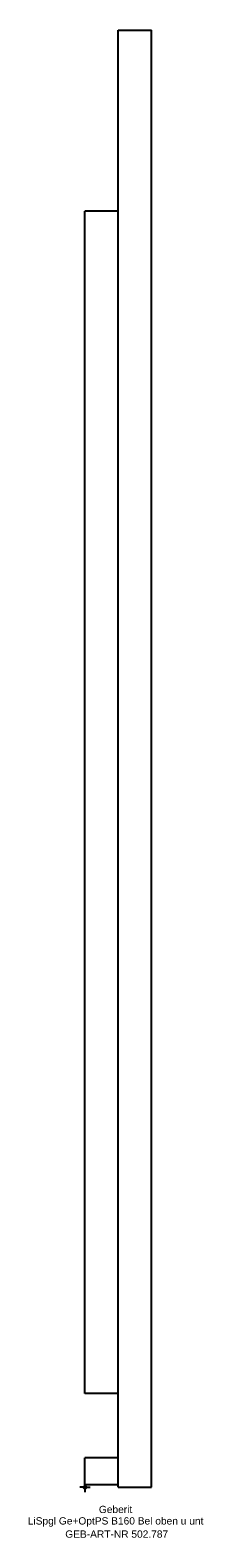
# Model space of a CAD drawing. Header units: millimetres. Extents: x -26 to 56, y -24 to 700.
import ezdxf
from ezdxf.enums import TextEntityAlignment as Align

# ---------------------------------------------------------------- set-up
doc = ezdxf.new("R2010")
doc.units = ezdxf.units.MM
doc.layers.get('0').update_dxf_attribs({"linetype": 'CONTINUOUS'})
for name, color, linetype, lineweight in [('Arbeitspunkt(DIN)', 7, 'CONTINUOUS', 25), ('GEB-ART-NR', 1, 'CONTINUOUS', 18), ('GEB-BEZUG', 2, 'CONTINUOUS', 25), ('GEB-TEXT', 5, 'CONTINUOUS', 18)]:
    doc.layers.add(name, color=color, linetype=linetype, lineweight=lineweight)
doc.layers.add('GEB-KONTUR-A', color=5, linetype='CONTINUOUS')
doc.styles.get("Standard").update_dxf_attribs({"font": 'arial.ttf'})

# ---------------------------------------------------------------- blocks, each defined once
blk = doc.blocks.new('Einfügepunkt')
at = {"layer": 'GEB-BEZUG'}
for p, q in [((-0.71, -0.71), (0.71, 0.71)), ((-0.71, 0.71), (0.71, -0.71))]:
    blk.add_line(p, q, dxfattribs=at)

msp = doc.modelspace()

# ---------------------------------------------------------------- linework, layer by layer
at = {"layer": 'Arbeitspunkt(DIN)', "ltscale": 5}
for q in [(-2.5, 0), (0, 2.5), (0, -2.5), (2.5, 0)]:
    msp.add_line((0, 0), q, dxfattribs=at)
at = {"layer": 'GEB-KONTUR-A', "ltscale": 5}
for p, q in [((16, 0), (16, 700)), ((16, 700), (32, 700)), ((32, 0), (32, 700)), ((0, 45), (0, 613)), ((16, 613), (0, 613)), ((16, 45), (0, 45)), ((0, 1), (0, 14)), ((16, 14), (0, 14)), ((16, 1), (0, 1)), ((16, 0), (32, 0))]:
    msp.add_line(p, q, dxfattribs=at)

# ---------------------------------------------------------------- block references
at = {"ltscale": 5}
msp.add_blockref('Einfügepunkt', (0, 0), dxfattribs=at)

# ---------------------------------------------------------------- texts
at = {"layer": 'GEB-ART-NR'}
msp.add_text('GEB-ART-NR 502.787', height=3.5, dxfattribs=at).set_placement((15.3, -24.34), align=Align.CENTER)
at = {"layer": 'GEB-TEXT'}
for s, p in [('LiSpgl Ge+OptPS B160 Bel oben u unt', (14.75, -18)), ('Geberit', (14.75, -12.5))]:
    msp.add_text(s, height=3.5, dxfattribs=at).set_placement(p, align=Align.CENTER)

doc.saveas('drawing.dxf')
